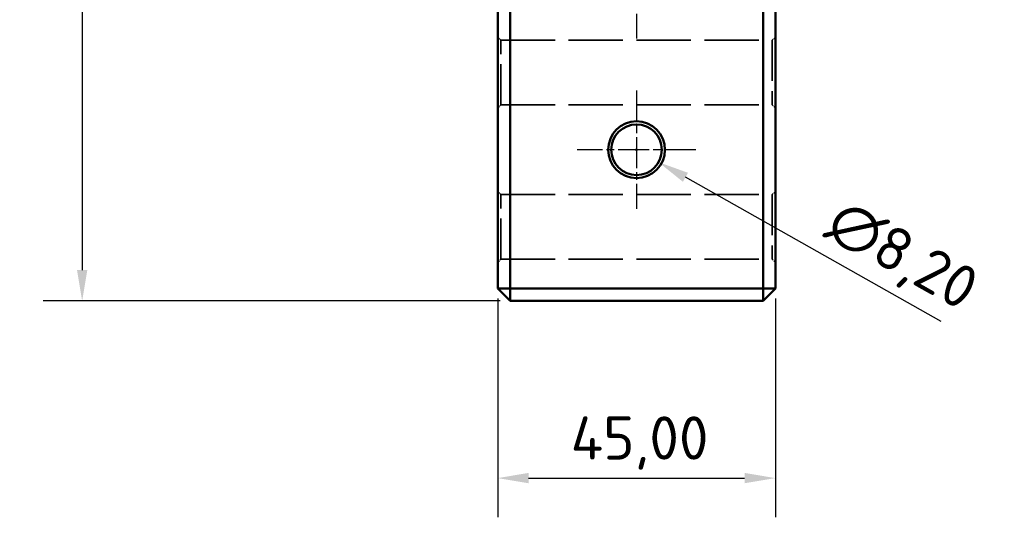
# Model space of a CAD drawing. Header units: millimetres. Extents: x 0 to 840, y 0 to 594.
# Tile 25 of 46: x 508 to 668, y 290 to 371. Entities that reach past the tile are written whole.
import ezdxf

# ---------------------------------------------------------------- set-up
doc = ezdxf.new("R2010")
doc.units = ezdxf.units.MM
doc.header["$LTSCALE"] = 2
doc.linetypes.add('CHAIN', pattern=[0.3543, 0.2362, -0.0295, 0.0591, -0.0295])
doc.linetypes.add('DASHED', pattern=[0.2067, 0.1654, -0.0413])
for name, color, linetype, lineweight in [('Bemaßung (ISO)', 7, 'Continuous', 25), ('Mittelpunktmarkierung (ISO)', 7, 'Continuous', 25), ('Sichtbar (ISO)', 7, 'Continuous', 50), ('Verdeckt (ISO)', 7, 'DASHED', 35)]:
    doc.layers.add(name, color=color, linetype=linetype, lineweight=lineweight)
doc.styles.add('Notiztext (DIN)', font='isocpeur.ttf')
doc.dimstyles.new('Standard (DIN)', dxfattribs={"dimscale": 2, "dimtxt": 3.5, "dimasz": 2.5, "dimexe": 3.175, "dimexo": 0.8, "dimgap": 0.8, "dimtad": 1, "dimrnd": 1e-08, "dimzin": 0, "dimtxsty": 'Notiztext (DIN)', "dimcen": 0.09, "dimdle": 10, "dimclrd": 256, "dimclre": 256, "dimclrt": 256, "dimadec": 0, "dimazin": 0, "dimtfac": 1, "dimtmove": 0, "dimatfit": 3, "dimfxl": 1, "dimtolj": 1, "dimtzin": 0, "dimlwd": -1, "dimlwe": -1, "dimarcsym": 0})

# ---------------------------------------------------------------- blocks, each defined once
blk = doc.blocks.new('*D6')
at = {"layer": 'Bemaßung (ISO)'}
for p, q in [((606.54, 485.61), (511.96, 485.61)), ((518.31, 480.61), (518.31, 330.11)), ((586.04, 325.11), (511.96, 325.11))]:
    blk.add_line(p, q, dxfattribs=at)
for points in [[(517.47, 480.61), (519.14, 480.61), (518.31, 485.61)], [(517.47, 330.11), (519.14, 330.11), (518.31, 325.11)]]:
    blk.add_solid(points, dxfattribs=at)
at = {"layer": 'Defpoints', "color": 0}
for p in [(608.14, 485.61), (518.31, 325.11), (587.64, 325.11)]:
    blk.add_point(p, dxfattribs=at)
at = {"layer": 'Bemaßung (ISO)', "insert": (508.31, 393.28), "char_height": 7, "attachment_point": 1, "rotation": 90, "style": 'Notiztext (DIN)'}
blk.add_mtext('\\A1;160,50', dxfattribs=at)
blk = doc.blocks.new('*D7')
at = {"layer": 'Bemaßung (ISO)'}
for p, q in [((585.64, 325.51), (585.64, 290.07)), ((630.64, 325.51), (630.64, 290.07)), ((590.64, 296.42), (625.64, 296.42))]:
    blk.add_line(p, q, dxfattribs=at)
for points in [[(590.64, 297.26), (590.64, 295.59), (585.64, 296.42)], [(625.64, 297.26), (625.64, 295.59), (630.64, 296.42)]]:
    blk.add_solid(points, dxfattribs=at)
at = {"layer": 'Defpoints', "color": 0}
for p in [(585.64, 327.11), (630.64, 327.11), (630.64, 296.42)]:
    blk.add_point(p, dxfattribs=at)
at = {"layer": 'Bemaßung (ISO)', "insert": (597.47, 306.42), "char_height": 7, "attachment_point": 1, "style": 'Notiztext (DIN)'}
blk.add_mtext('\\A1;45,00', dxfattribs=at)
blk = doc.blocks.new('*D13')
at = {"layer": 'Bemaßung (ISO)'}
for p, q in [((607.96, 349.61), (608.32, 349.61)), ((608.14, 349.43), (608.14, 349.79)), ((657.52, 321.8), (616.07, 345.14))]:
    blk.add_line(p, q, dxfattribs=at)
blk.add_solid([(616.48, 345.87), (615.66, 344.41), (611.71, 347.59)], dxfattribs=at)
at = {"layer": 'Defpoints', "color": 0}
for p in [(604.57, 351.62), (611.71, 347.59)]:
    blk.add_point(p, dxfattribs=at)
at = {"layer": 'Bemaßung (ISO)', "insert": (641.82, 342.11), "char_height": 7, "attachment_point": 1, "rotation": 330.6145, "style": 'Notiztext (DIN)'}
blk.add_mtext('\\A1;∅8,20', dxfattribs=at)

msp = doc.modelspace()

# ---------------------------------------------------------------- linework, layer by layer
at = {"layer": 'Mittelpunktmarkierung (ISO)', "linetype": 'CHAIN', "ltscale": 23.990969}
msp.add_line((608.142, 490.606), (608.142, 367.606), dxfattribs=at)
at = {"layer": 'Mittelpunktmarkierung (ISO)', "linetype": 'CHAIN', "ltscale": 10.667491}
for p, q in [((608.142, 359.206), (608.142, 340.006)), ((617.742, 349.606), (598.542, 349.606))]:
    msp.add_line(p, q, dxfattribs=at)
at = {"layer": 'Sichtbar (ISO)'}
for p, q in [((585.642, 377.279), (585.642, 327.106)), ((630.642, 327.106), (630.642, 377.279)), ((587.642, 327.106), (587.642, 376.456)), ((628.642, 376.456), (628.642, 327.106)), ((585.642, 327.106), (587.642, 327.106)), ((587.642, 325.106), (585.642, 327.106)), ((628.642, 327.106), (587.642, 327.106)), ((587.642, 327.106), (587.642, 325.106)), ((628.642, 325.106), (628.642, 327.106)), ((630.642, 327.106), (628.642, 325.106)), ((628.642, 327.106), (630.642, 327.106)), ((587.642, 325.106), (628.642, 325.106))]:
    msp.add_line(p, q, dxfattribs=at)
for radius in [4.6, 4.1]:
    msp.add_circle((608.142, 349.606), radius, dxfattribs=at)
at = {"layer": 'Verdeckt (ISO)', "ltscale": 0.673312}
for p, q in [((586.142, 367.356), (585.642, 367.856)), ((630.142, 367.356), (630.642, 367.856)), ((586.142, 356.856), (585.642, 356.356)), ((630.142, 356.856), (630.642, 356.356)), ((586.142, 342.356), (585.642, 342.856)), ((630.142, 342.356), (630.642, 342.856)), ((586.142, 331.856), (585.642, 331.356)), ((630.142, 331.856), (630.642, 331.356))]:
    msp.add_line(p, q, dxfattribs=at)
at = {"layer": 'Verdeckt (ISO)', "ltscale": 19.948429}
for p, q in [((586.142, 356.856), (586.142, 367.356)), ((630.142, 367.356), (630.142, 356.856)), ((586.142, 331.856), (586.142, 342.356)), ((630.142, 342.356), (630.142, 331.856))]:
    msp.add_line(p, q, dxfattribs=at)
at = {"layer": 'Verdeckt (ISO)', "ltscale": 26.608612}
for p, q in [((586.142, 367.356), (630.142, 367.356)), ((586.142, 356.856), (630.142, 356.856)), ((586.142, 342.356), (630.142, 342.356)), ((586.142, 331.856), (630.142, 331.856))]:
    msp.add_line(p, q, dxfattribs=at)

# ---------------------------------------------------------------- dimensions: what is measured, and where the dimension line sits
at = {"layer": 'Bemaßung (ISO)'}
for base, p1, p2, angle, picture, middle in [((518.307, 325.106), (608.142, 485.606), (587.642, 325.106), 270, '*D6', (518.307, 405.356)), ((630.642, 296.422), (585.642, 327.106), (630.642, 327.106), 180, '*D7', (608.142, 296.422))]:
    dim = msp.add_linear_dim(base=base, p1=p1, p2=p2, angle=angle, dimstyle='Standard (DIN)', override={"dimgap": 0.8, "dimdec": 2, "dimtol": 0, "dimlim": 0, "dimtp": 0, "dimtm": 0, "dimtdec": 2, "dimtofl": 0, "dimatfit": 1}, dxfattribs=at)
    dim.commit()
    dim.dimension.update_dxf_attribs({"geometry": picture, "text_midpoint": middle, "dimtype": 160})
dim = msp.add_diameter_dim_2p(p1=(604.569, 351.618), p2=(611.714, 347.594), dimstyle='Standard (DIN)', override={"dimgap": 0.8, "dimdec": 2, "dimlfac": 1, "dimtol": 0, "dimlim": 0, "dimtp": 0, "dimtm": 0, "dimtdec": 2, "dimtofl": 0}, dxfattribs=at)
dim.commit()
dim.dimension.update_dxf_attribs({"geometry": '*D13', "text_midpoint": (646.523, 327.992), "dimtype": 163})

doc.saveas('drawing.dxf')
